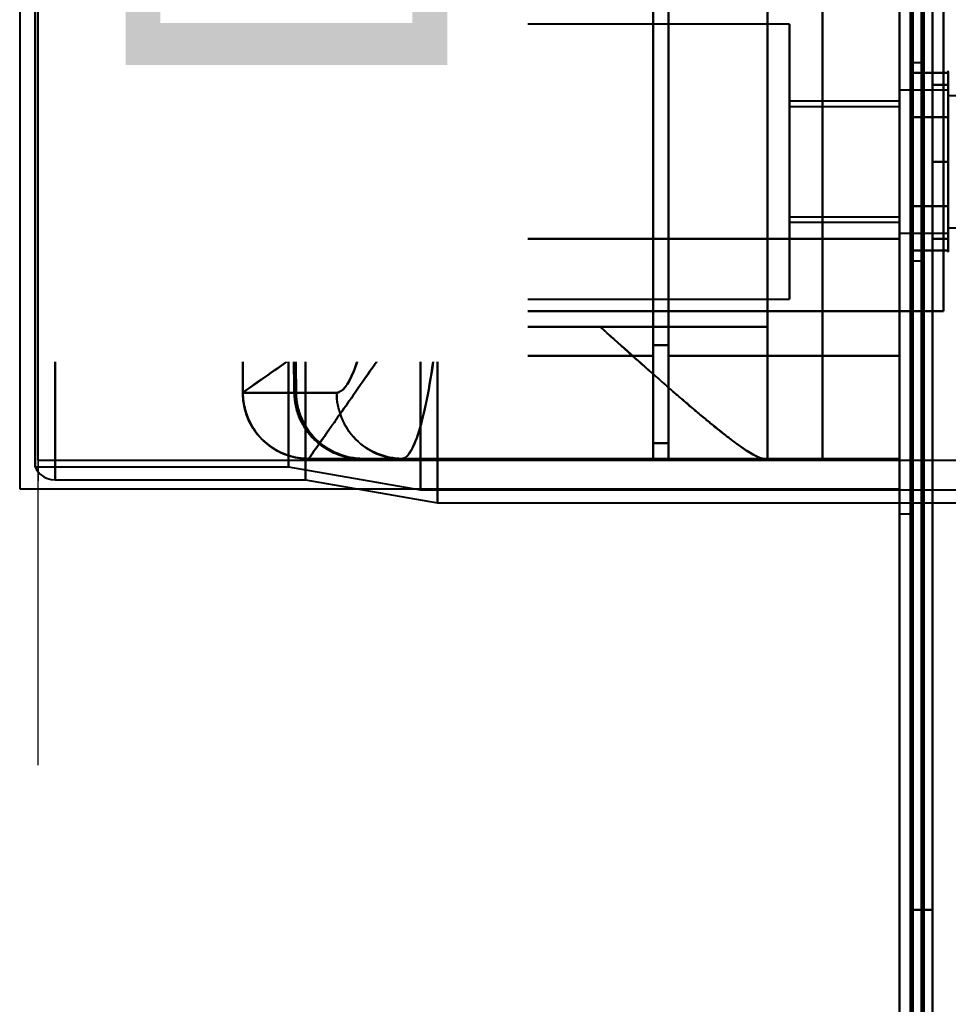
# Model space of a CAD drawing. Header units: millimetres. Extents: x -1352 to 2139, y -120 to 936.
# Tile 3 of 68: x -575 to -533, y 175 to 219. Entities that reach past the tile are written whole.
import ezdxf

# ---------------------------------------------------------------- set-up
doc = ezdxf.new("R2010")
doc.units = ezdxf.units.MM
doc.layers.add('A-GENM', color=13, linetype='Continuous', lineweight=40)
doc.layers.add('G-IMPT', color=8, linetype='Continuous', lineweight=40)
doc.styles.add('Arial_1', font='arial.ttf', dxfattribs={"height": 14.6304})

# ---------------------------------------------------------------- blocks, each defined once
blk = doc.blocks.new('NEXA 400 CALQUES_dwg-748074-Avant')
at = {"layer": 'G-IMPT'}
for p, q in [((-535, 862.772), (-535, 128.972)), ((-574.3, 198.998), (-574.3, 298.372)), ((-574.3, 298.372), (-574.3, 198.998)), ((-574.16, 199.312), (-574.16, 298.372)), ((-573.387, 198.407), (-573.387, 298.372)), ((-573.387, 298.372), (-573.387, 198.407)), ((-562.773, 198.998), (-562.773, 298.372)), ((-562.773, 298.372), (-562.773, 198.998)), ((-562, 298.372), (-562, 198.407)), ((-562, 198.407), (-562, 298.372)), ((-556.773, 197.964), (-556.773, 298.372)), ((-556.773, 298.372), (-556.773, 197.964)), ((-556, 298.372), (-556, 197.372)), ((-556, 197.372), (-556, 298.372)), ((-535, 298.372), (-535, 196.872)), ((-535, 196.872), (-535, 298.372)), ((-534.5, 196.872), (-534.5, 298.372)), ((-534.5, 298.372), (-534.5, 196.872)), ((-546.2, 274.05), (-546.2, 204.05)), ((-546.2, 204.05), (-546.2, 274.05)), ((-545.5, 274.05), (-545.5, 204.05)), ((-545.5, 204.05), (-545.5, 274.05)), ((-535, 274.05), (-535, 204.05)), ((-535, 204.05), (-535, 274.05)), ((-546.2, 273.552), (-546.2, 204.532)), ((-546.2, 204.532), (-546.2, 273.552)), ((-545.5, 273.552), (-545.5, 204.532)), ((-545.5, 204.532), (-545.5, 273.552)), ((-564.861, 219.672), (-564.861, 218.346)), ((-540, 219.122), (-564.77, 219.122)), ((-540, 219.122), (-540, 212.872)), ((-540, 212.872), (-540, 219.122)), ((-534, 217.372), (-534.5, 217.372)), ((-534.5, 208.372), (-534.5, 217.372)), ((-534.5, 208.372), (-534.5, 217.372)), ((-534.5, 217.372), (-534.5, 212.872)), ((-534.5, 217.372), (-534.5, 212.872)), ((-534, 212.872), (-534, 217.372)), ((-534, 217.372), (-534, 212.872)), ((-532.785, 214.922), (-532.785, 216.972)), ((-532.785, 210.822), (-532.785, 216.423)), ((-532.785, 216.122), (-535, 216.122)), ((-532.785, 216.122), (-535, 216.122)), ((-535, 212.872), (-535, 216.122)), ((-535, 216.122), (-535, 212.872)), ((-535, 216.122), (-535, 211.247)), ((-535, 212.872), (-535, 216.122)), ((-532.785, 210.058), (-532.785, 216.122)), ((-532.785, 216.122), (-532.785, 211.247)), ((-532.785, 216.122), (-532.785, 210.058)), ((-532.785, 214.497), (-532.785, 216.122)), ((-531.5, 215.872), (-532.785, 215.872)), ((-531.5, 215.872), (-532.785, 215.872)), ((-532.785, 211.372), (-532.785, 215.872)), ((-532.785, 215.872), (-532.785, 211.372)), ((-532.785, 215.872), (-532.785, 210.274)), ((-532.785, 210.274), (-532.785, 215.872)), ((-535, 215.622), (-540, 215.622)), ((-540, 215.622), (-540, 212.872)), ((-540, 212.872), (-540, 215.622)), ((-535, 215.372), (-540, 215.372)), ((-540, 215.372), (-540, 212.872)), ((-540, 212.872), (-540, 215.372)), ((-535, 215.687), (-535, 209.622)), ((-535, 215.622), (-535, 212.872)), ((-535, 212.872), (-535, 215.622)), ((-535, 215.372), (-535, 212.872)), ((-535, 212.872), (-535, 215.372)), ((-532.785, 211.247), (-532.785, 215.687)), ((-532.785, 215.687), (-532.785, 209.622)), ((-532.785, 211.247), (-532.785, 215.687)), ((-532.785, 215.47), (-532.785, 209.872)), ((-532.785, 209.872), (-532.785, 215.47)), ((-532.785, 208.772), (-532.785, 214.922)), ((-535, 214.497), (-535, 212.872)), ((-532.785, 214.497), (-532.785, 209.622)), ((-532.785, 209.622), (-532.785, 214.497)), ((-532.785, 209.872), (-532.785, 214.372)), ((-532.785, 214.372), (-532.785, 209.872)), ((-540, 212.872), (-540, 210.372)), ((-540, 210.372), (-540, 212.872)), ((-540, 212.872), (-540, 210.122)), ((-540, 212.872), (-540, 206.622)), ((-540, 210.122), (-540, 212.872)), ((-540, 206.622), (-540, 212.872)), ((-535, 209.622), (-535, 212.872)), ((-535, 212.872), (-535, 210.372)), ((-535, 210.372), (-535, 212.872)), ((-535, 212.872), (-535, 210.058)), ((-535, 212.872), (-535, 209.622)), ((-535, 209.622), (-535, 212.872)), ((-535, 212.872), (-535, 210.122)), ((-535, 210.122), (-535, 212.872)), ((-534.5, 212.872), (-534.5, 208.372)), ((-534, 208.372), (-534, 212.872)), ((-534, 212.872), (-534, 208.372)), ((-532.785, 209.622), (-532.785, 211.247)), ((-540, 210.372), (-535, 210.372)), ((-540, 210.122), (-535, 210.122)), ((-535, 209.622), (-532.785, 209.622)), ((-535, 209.622), (-532.785, 209.622)), ((-532.785, 209.872), (-531.5, 209.872)), ((-532.785, 209.872), (-531.5, 209.872)), ((-535, 209.372), (-535, 206.072)), ((-535, 206.072), (-535, 209.372)), ((-534.5, 208.372), (-534, 208.372)), ((-564.861, 207.399), (-564.861, 206.072)), ((-564.77, 206.622), (-540, 206.622)), ((-559.576, 206.072), (-564.861, 206.072)), ((-564.861, 206.072), (-559.576, 206.072)), ((-564.152, 206.072), (-564.857, 206.072)), ((-564.857, 206.072), (-564.152, 206.072)), ((-535, 206.072), (-535, 128.972)), ((-534.4, 206.072), (-535, 206.072)), ((-535, 206.072), (-534.4, 206.072)), ((-564.861, 205.372), (-564.861, 202.372)), ((-564.861, 205.372), (-560.575, 205.372)), ((-560.575, 205.372), (-564.861, 205.372)), ((-564.857, 205.372), (-563.936, 205.372)), ((-563.936, 205.372), (-564.857, 205.372)), ((-541, 205.372), (-548.615, 205.372)), ((-548.615, 205.372), (-541, 205.372)), ((-541, 199.372), (-541, 205.372)), ((-546.2, 204.532), (-546.2, 200.072)), ((-546.2, 200.072), (-546.2, 204.532)), ((-545.5, 204.532), (-545.5, 200.072)), ((-545.5, 200.072), (-545.5, 204.532)), ((-546.2, 204.05), (-546.2, 199.372)), ((-546.2, 199.372), (-546.2, 204.05)), ((-545.5, 204.05), (-545.5, 199.372)), ((-545.5, 199.372), (-545.5, 204.05)), ((-535, 204.05), (-535, 199.372)), ((-535, 199.372), (-535, 204.05)), ((-564.857, 202.372), (-564.86, 202.372)), ((-564.86, 202.372), (-564.857, 202.372)), ((-562.52, 202.372), (-564.857, 202.372)), ((-564.857, 202.372), (-562.52, 202.372)), ((-562.437, 202.372), (-560.593, 202.372)), ((-560.593, 202.372), (-562.437, 202.372)), ((-574.16, 199.312), (572.615, 199.312)), ((-561.858, 199.372), (-561.861, 199.372)), ((-561.861, 199.372), (-541.17, 199.372)), ((-561.858, 199.372), (-561.861, 199.372)), ((-561.861, 199.372), (-561.858, 199.372)), ((-559.465, 199.372), (-561.858, 199.372)), ((-561.858, 199.372), (-559.465, 199.372)), ((-557.629, 199.372), (-559.382, 199.372)), ((-559.382, 199.372), (-557.629, 199.372)), ((-557.629, 199.372), (-559.382, 199.372)), ((-541, 199.372), (-541.17, 199.372)), ((-541.17, 199.372), (-541, 199.372)), ((-574.3, 198.998), (-562.773, 198.998)), ((-562.773, 198.998), (-556.773, 197.964)), ((-573.387, 198.407), (-562, 198.407)), ((-562, 198.407), (-556, 197.372)), ((-556.773, 197.964), (-525.198, 197.964)), ((-556, 197.372), (-526, 197.372)), ((-535, 196.872), (-534.5, 196.872))]:
    blk.add_line(p, q, dxfattribs=at)
at = {"layer": 'G-IMPT', "flags": 128}
for points in [[(-535, 862.772), (-535, 679.322), (-535, 495.872), (-535, 312.422), (-535, 128.972)], [(-535, 128.972), (-535, 312.422), (-535, 495.872), (-535, 679.322), (-535, 862.772)], [(-534.5, 862.772), (-534.5, 679.322), (-534.5, 495.872), (-534.5, 312.422), (-534.5, 128.972)], [(-534.4, 128.972), (-534.4, 312.422), (-534.4, 495.872), (-534.4, 679.322), (-534.4, 862.772)], [(-534.4, 862.772), (-534.4, 679.322), (-534.4, 495.872), (-534.4, 312.422), (-534.4, 128.972)], [(-534.4, 128.972), (-534.4, 312.422), (-534.4, 495.872), (-534.4, 679.322), (-534.4, 862.772)], [(-534.5, 129.472), (-534.5, 312.672), (-534.5, 495.872), (-534.5, 679.072), (-534.5, 862.272)], [(-534.5, 862.272), (-534.5, 679.072), (-534.5, 495.872), (-534.5, 312.672), (-534.5, 129.472)], [(-534.5, 129.472), (-534.5, 312.672), (-534.5, 495.872), (-534.5, 679.072), (-534.5, 862.272)], [(-534.5, 862.272), (-534.5, 679.072), (-534.5, 495.872), (-534.5, 312.672), (-534.5, 129.472)], [(-534.5, 129.472), (-534.5, 312.672), (-534.5, 495.872), (-534.5, 679.072), (-534.5, 862.272)], [(-534.5, 862.272), (-534.5, 679.072), (-534.5, 495.872), (-534.5, 312.672), (-534.5, 129.472)], [(-534, 129.472), (-534, 312.672), (-534, 495.872), (-534, 679.072), (-534, 862.272)], [(-534, 862.272), (-534, 679.072), (-534, 495.872), (-534, 312.672), (-534, 129.472)], [(-534, 129.472), (-534, 312.672), (-534, 495.872), (-534, 679.072), (-534, 862.272)], [(-533.9, 862.272), (-533.9, 679.072), (-533.9, 495.872), (-533.9, 312.672), (-533.9, 129.472)], [(-533.9, 129.472), (-533.9, 312.672), (-533.9, 495.872), (-533.9, 679.072), (-533.9, 862.272)], [(-533.9, 862.272), (-533.9, 679.072), (-533.9, 495.872), (-533.9, 312.672), (-533.9, 129.472)], [(-535, 128.972), (-535, 303.672), (-535, 478.372), (-535, 653.072), (-535, 827.772)], [(-535, 827.772), (-535, 653.072), (-535, 478.372), (-535, 303.672), (-535, 128.972)], [(-534.5, 128.972), (-534.5, 303.672), (-534.5, 478.372), (-534.5, 653.072), (-534.5, 827.772)], [(-534.4, 128.972), (-534.4, 303.672), (-534.4, 478.372), (-534.4, 653.072), (-534.4, 827.772)], [(-534.4, 827.772), (-534.4, 653.072), (-534.4, 478.372), (-534.4, 303.672), (-534.4, 128.972)], [(-534.4, 827.772), (-534.4, 653.072), (-534.4, 478.372), (-534.4, 303.672), (-534.4, 128.972)], [(-533.5, 827.272), (-533.5, 652.822), (-533.5, 478.372), (-533.5, 303.922), (-533.5, 129.472)], [(-533.5, 129.472), (-533.5, 303.922), (-533.5, 478.372), (-533.5, 652.822), (-533.5, 827.272)], [(-533.5, 827.272), (-533.5, 652.822), (-533.5, 478.372), (-533.5, 303.922), (-533.5, 129.472)], [(-533.5, 129.472), (-533.5, 303.922), (-533.5, 478.372), (-533.5, 652.822), (-533.5, 827.272)], [(-534.5, 298.872), (-534.5, 268.872), (-534.5, 238.872), (-534.5, 208.872), (-534.5, 178.872)], [(-534.5, 178.872), (-534.5, 208.872), (-534.5, 238.872), (-534.5, 268.872), (-534.5, 298.872)], [(-534.5, 298.872), (-534.5, 268.872), (-534.5, 238.872), (-534.5, 208.872), (-534.5, 178.872)], [(-534.5, 178.872), (-534.5, 208.872), (-534.5, 238.872), (-534.5, 268.872), (-534.5, 298.872)], [(-533.5, 178.872), (-533.5, 208.872), (-533.5, 238.872), (-533.5, 268.872), (-533.5, 298.872)], [(-533.5, 298.872), (-533.5, 268.872), (-533.5, 238.872), (-533.5, 208.872), (-533.5, 178.872)], [(-533.5, 178.872), (-533.5, 208.872), (-533.5, 238.872), (-533.5, 268.872), (-533.5, 298.872)], [(-533.5, 298.872), (-533.5, 268.872), (-533.5, 238.872), (-533.5, 208.872), (-533.5, 178.872)], [(-541, 278.372), (-541, 258.622), (-541, 238.872), (-541, 219.122), (-541, 199.372)], [(-541, 199.372), (-541, 219.122), (-541, 238.872), (-541, 258.622), (-541, 278.372)], [(-538.509, 199.372), (-538.509, 219.122), (-538.509, 238.872), (-538.509, 258.622), (-538.509, 278.372)], [(-538.509, 278.372), (-538.509, 258.622), (-538.509, 238.872), (-538.509, 219.122), (-538.509, 199.372)], [(-535, 199.372), (-535, 219.122), (-535, 238.872), (-535, 258.622), (-535, 278.372)], [(-535, 278.372), (-535, 258.622), (-535, 238.872), (-535, 219.122), (-535, 199.372)], [(-535, 206.072), (-535, 222.472), (-535, 238.872), (-535, 255.272), (-535, 271.672)], [(-535, 271.672), (-535, 255.272), (-535, 238.872), (-535, 222.472), (-535, 206.072)], [(-535, 206.072), (-535, 222.472), (-535, 238.872), (-535, 255.272), (-535, 271.672)], [(-535, 271.672), (-535, 255.272), (-535, 238.872), (-535, 222.472), (-535, 206.072)], [(-535, 271.672), (-535, 255.272), (-535, 238.872), (-535, 222.472), (-535, 206.072)], [(-535, 206.072), (-535, 222.472), (-535, 238.872), (-535, 255.272), (-535, 271.672)], [(-534.5, 206.072), (-534.5, 222.472), (-534.5, 238.872), (-534.5, 255.272), (-534.5, 271.672)], [(-534.5, 271.672), (-534.5, 255.272), (-534.5, 238.872), (-534.5, 222.472), (-534.5, 206.072)], [(-533, 206.072), (-533, 222.472), (-533, 238.872), (-533, 255.272), (-533, 271.672)], [(-533, 206.072), (-533, 222.472), (-533, 238.872), (-533, 255.272), (-533, 271.672)], [(-533, 206.072), (-533, 222.472), (-533, 238.872), (-533, 255.272), (-533, 271.672)], [(-533, 271.672), (-533, 255.272), (-533, 238.872), (-533, 222.472), (-533, 206.072)], [(-533, 271.672), (-533, 255.272), (-533, 238.872), (-533, 222.472), (-533, 206.072)], [(-533, 271.672), (-533, 255.272), (-533, 238.872), (-533, 222.472), (-533, 206.072)], [(-535, 209.372), (-535, 224.122), (-535, 238.872), (-535, 253.622), (-535, 268.372)], [(-535, 268.372), (-535, 253.622), (-535, 238.872), (-535, 224.122), (-535, 209.372)], [(-562.437, 202.372), (-562.495, 207.456), (-562.552, 212.54), (-562.608, 217.625), (-562.663, 222.71)], [(-562.663, 222.71), (-562.608, 217.625), (-562.552, 212.54), (-562.495, 207.456), (-562.437, 202.372)], [(-545.5, 200.072), (-545.5, 205.732), (-545.5, 211.391), (-545.5, 217.051), (-545.5, 222.71)], [(-545.5, 222.71), (-545.5, 217.051), (-545.5, 211.391), (-545.5, 205.732), (-545.5, 200.072)], [(-562.738, 222.327), (-562.684, 217.338), (-562.63, 212.348), (-562.575, 207.36), (-562.52, 202.372)], [(-562.52, 202.372), (-562.575, 207.36), (-562.63, 212.348), (-562.684, 217.338), (-562.738, 222.327)], [(-545.5, 222.327), (-545.5, 216.589), (-545.5, 210.85), (-545.5, 205.111), (-545.5, 199.372)], [(-545.5, 199.372), (-545.5, 205.111), (-545.5, 210.85), (-545.5, 216.589), (-545.5, 222.327)], [(-563.936, 205.372), (-563.936, 209.122), (-563.936, 212.872), (-563.936, 216.622), (-563.936, 220.372)], [(-563.936, 220.372), (-563.936, 216.622), (-563.936, 212.872), (-563.936, 209.122), (-563.936, 205.372)], [(-541, 205.372), (-541, 209.122), (-541, 212.872), (-541, 216.622), (-541, 220.372)], [(-541, 220.372), (-541, 216.622), (-541, 212.872), (-541, 209.122), (-541, 205.372)], [(-564.857, 218.499), (-564.857, 218.792), (-564.857, 219.085), (-564.857, 219.379), (-564.857, 219.672)], [(-564.857, 219.672), (-564.857, 219.379), (-564.857, 219.085), (-564.857, 218.792), (-564.857, 218.499)], [(-564.152, 219.672), (-564.152, 216.272), (-564.152, 212.872), (-564.152, 209.472), (-564.152, 206.072)], [(-564.152, 206.072), (-564.152, 209.472), (-564.152, 212.872), (-564.152, 216.272), (-564.152, 219.672)], [(-554.861, 219.672), (-554.861, 217.097), (-554.861, 214.522), (-554.861, 211.947), (-554.861, 209.372)], [(-554.861, 209.372), (-554.861, 211.947), (-554.861, 214.522), (-554.861, 217.097), (-554.861, 219.672)], [(-532.785, 216.972), (-532.785, 217.004)], [(-534.5, 216.914), (-534.5, 216.409), (-534.5, 215.903), (-534.5, 215.398), (-534.5, 214.893)], [(-532.785, 216.914), (-533.214, 216.914), (-533.643, 216.914), (-534.071, 216.914), (-534.5, 216.914)], [(-534.5, 214.893), (-534.5, 215.398), (-534.5, 215.903), (-534.5, 216.409), (-534.5, 216.914)], [(-534.5, 216.914), (-534.071, 216.914), (-533.643, 216.914), (-533.214, 216.914), (-532.785, 216.914)], [(-534.5, 216.914), (-534.5, 216.409), (-534.5, 215.903), (-534.5, 215.398), (-534.5, 214.893)], [(-534.5, 214.893), (-534.5, 215.398), (-534.5, 215.903), (-534.5, 216.409), (-534.5, 216.914)], [(-532.785, 216.972), (-532.785, 216.969), (-532.785, 216.959), (-532.785, 216.943), (-532.785, 216.92), (-532.785, 216.891), (-532.785, 216.855), (-532.785, 216.813), (-532.785, 216.764), (-532.785, 216.709), (-532.785, 216.649), (-532.785, 216.582), (-532.785, 216.509), (-532.785, 216.43), (-532.785, 216.346), (-532.785, 216.256), (-532.785, 216.161), (-532.785, 216.06), (-532.785, 215.955), (-532.785, 215.844), (-532.785, 215.729), (-532.785, 215.609), (-532.785, 215.485), (-532.785, 215.356), (-532.785, 215.224), (-532.785, 215.088), (-532.785, 214.948), (-532.785, 214.922)], [(-532.785, 210.822), (-532.785, 210.966), (-532.785, 211.113), (-532.785, 211.262), (-532.785, 211.414), (-532.785, 211.569), (-532.785, 211.725), (-532.785, 211.883), (-532.785, 212.043), (-532.785, 212.205), (-532.785, 212.367), (-532.785, 212.53), (-532.785, 212.694), (-532.785, 212.858), (-532.785, 213.022), (-532.785, 213.185), (-532.785, 213.348), (-532.785, 213.511), (-532.785, 213.672), (-532.785, 213.833), (-532.785, 213.991), (-532.785, 214.148), (-532.785, 214.303), (-532.785, 214.455), (-532.785, 214.605), (-532.785, 214.752), (-532.785, 214.897), (-532.785, 215.038), (-532.785, 215.175), (-532.785, 215.309), (-532.785, 215.439), (-532.785, 215.565), (-532.785, 215.686), (-532.785, 215.803), (-532.785, 215.915), (-532.785, 216.023), (-532.785, 216.125), (-532.785, 216.223), (-532.785, 216.314), (-532.785, 216.401), (-532.785, 216.481), (-532.785, 216.556), (-532.785, 216.625), (-532.785, 216.688), (-532.785, 216.745), (-532.785, 216.796), (-532.785, 216.84), (-532.785, 216.878), (-532.785, 216.91), (-532.785, 216.935), (-532.785, 216.954), (-532.785, 216.966), (-532.785, 216.972)], [(-532.785, 214.893), (-532.785, 215.398), (-532.785, 215.903), (-532.785, 216.409), (-532.785, 216.914)], [(-532.785, 216.914), (-532.785, 216.409), (-532.785, 215.903), (-532.785, 215.398), (-532.785, 214.893)], [(-533.5, 212.872), (-533.5, 213.747), (-533.5, 214.622), (-533.5, 215.497), (-533.5, 216.372)], [(-533.5, 216.372), (-533.321, 216.372), (-533.143, 216.372), (-532.964, 216.372), (-532.785, 216.372)], [(-533.5, 216.372), (-533.321, 216.372), (-533.143, 216.372), (-532.964, 216.372), (-532.785, 216.372)], [(-532.785, 216.372), (-532.964, 216.372), (-533.143, 216.372), (-533.321, 216.372), (-533.5, 216.372)], [(-533.5, 216.372), (-533.5, 215.497), (-533.5, 214.622), (-533.5, 213.747), (-533.5, 212.872)], [(-532.785, 216.372), (-532.964, 216.372), (-533.143, 216.372), (-533.321, 216.372), (-533.5, 216.372)], [(-533.5, 212.872), (-533.5, 213.747), (-533.5, 214.622), (-533.5, 215.497), (-533.5, 216.372)], [(-533.5, 216.372), (-533.5, 215.497), (-533.5, 214.622), (-533.5, 213.747), (-533.5, 212.872)], [(-532.785, 216.372), (-532.785, 215.497), (-532.785, 214.622), (-532.785, 213.747), (-532.785, 212.872)], [(-532.785, 212.872), (-532.785, 213.747), (-532.785, 214.622), (-532.785, 215.497), (-532.785, 216.372)], [(-534.5, 214.893), (-534.071, 214.893), (-533.643, 214.893), (-533.214, 214.893), (-532.785, 214.893)], [(-534.5, 214.893), (-534.5, 213.883), (-534.5, 212.872), (-534.5, 211.862), (-534.5, 210.852)], [(-532.785, 214.893), (-533.214, 214.893), (-533.643, 214.893), (-534.071, 214.893), (-534.5, 214.893)], [(-534.5, 210.852), (-534.5, 211.862), (-534.5, 212.872), (-534.5, 213.883), (-534.5, 214.893)], [(-534.5, 214.893), (-534.071, 214.893), (-533.643, 214.893), (-533.214, 214.893), (-532.785, 214.893)], [(-532.785, 214.893), (-533.214, 214.893), (-533.643, 214.893), (-534.071, 214.893), (-534.5, 214.893)], [(-534.5, 214.893), (-534.5, 213.883), (-534.5, 212.872), (-534.5, 211.862), (-534.5, 210.852)], [(-534.5, 210.852), (-534.5, 211.862), (-534.5, 212.872), (-534.5, 213.883), (-534.5, 214.893)], [(-532.785, 214.922), (-532.785, 214.779), (-532.785, 214.632), (-532.785, 214.482), (-532.785, 214.33), (-532.785, 214.176), (-532.785, 214.02), (-532.785, 213.861), (-532.785, 213.701), (-532.785, 213.54), (-532.785, 213.378), (-532.785, 213.215), (-532.785, 213.051), (-532.785, 212.887), (-532.785, 212.723), (-532.785, 212.559), (-532.785, 212.396), (-532.785, 212.234), (-532.785, 212.072), (-532.785, 211.912), (-532.785, 211.753), (-532.785, 211.597), (-532.785, 211.442), (-532.785, 211.289), (-532.785, 211.139), (-532.785, 210.992), (-532.785, 210.848), (-532.785, 210.707), (-532.785, 210.569), (-532.785, 210.436), (-532.785, 210.306), (-532.785, 210.18), (-532.785, 210.058), (-532.785, 209.941), (-532.785, 209.829), (-532.785, 209.722), (-532.785, 209.619), (-532.785, 209.522), (-532.785, 209.43), (-532.785, 209.344), (-532.785, 209.263), (-532.785, 209.188), (-532.785, 209.119), (-532.785, 209.056), (-532.785, 208.999), (-532.785, 208.949), (-532.785, 208.904), (-532.785, 208.866), (-532.785, 208.834), (-532.785, 208.809), (-532.785, 208.791), (-532.785, 208.778), (-532.785, 208.773)], [(-532.785, 210.852), (-532.785, 211.862), (-532.785, 212.872), (-532.785, 213.883), (-532.785, 214.893)], [(-532.785, 214.893), (-532.785, 213.883), (-532.785, 212.872), (-532.785, 211.862), (-532.785, 210.852)], [(-533.5, 209.372), (-533.5, 210.247), (-533.5, 211.122), (-533.5, 211.997), (-533.5, 212.872)], [(-533.5, 212.872), (-533.321, 212.872), (-533.143, 212.872), (-532.964, 212.872), (-532.785, 212.872)], [(-532.785, 212.872), (-532.964, 212.872), (-533.143, 212.872), (-533.321, 212.872), (-533.5, 212.872)], [(-533.5, 212.872), (-533.321, 212.872), (-533.143, 212.872), (-532.964, 212.872), (-532.785, 212.872)], [(-533.5, 212.872), (-533.5, 211.997), (-533.5, 211.122), (-533.5, 210.247), (-533.5, 209.372)], [(-532.785, 212.872), (-532.964, 212.872), (-533.143, 212.872), (-533.321, 212.872), (-533.5, 212.872)], [(-533.5, 209.372), (-533.5, 210.247), (-533.5, 211.122), (-533.5, 211.997), (-533.5, 212.872)], [(-533.5, 212.872), (-533.5, 211.997), (-533.5, 211.122), (-533.5, 210.247), (-533.5, 209.372)], [(-532.785, 212.872), (-532.785, 211.997), (-532.785, 211.122), (-532.785, 210.247), (-532.785, 209.372)], [(-532.785, 209.372), (-532.785, 210.247), (-532.785, 211.122), (-532.785, 211.997), (-532.785, 212.872)], [(-534.5, 210.852), (-534.071, 210.852), (-533.643, 210.852), (-533.214, 210.852), (-532.785, 210.852)], [(-534.5, 210.852), (-534.5, 210.346), (-534.5, 209.841), (-534.5, 209.336), (-534.5, 208.831)], [(-532.785, 210.852), (-533.214, 210.852), (-533.643, 210.852), (-534.071, 210.852), (-534.5, 210.852)], [(-534.5, 208.831), (-534.5, 209.336), (-534.5, 209.841), (-534.5, 210.346), (-534.5, 210.852)], [(-534.5, 210.852), (-534.071, 210.852), (-533.643, 210.852), (-533.214, 210.852), (-532.785, 210.852)], [(-532.785, 210.852), (-533.214, 210.852), (-533.643, 210.852), (-534.071, 210.852), (-534.5, 210.852)], [(-534.5, 210.852), (-534.5, 210.346), (-534.5, 209.841), (-534.5, 209.336), (-534.5, 208.831)], [(-534.5, 208.831), (-534.5, 209.336), (-534.5, 209.841), (-534.5, 210.346), (-534.5, 210.852)], [(-532.785, 208.831), (-532.785, 209.336), (-532.785, 209.841), (-532.785, 210.346), (-532.785, 210.852)], [(-532.785, 210.852), (-532.785, 210.346), (-532.785, 209.841), (-532.785, 209.336), (-532.785, 208.831)], [(-532.785, 208.772), (-532.785, 208.776), (-532.785, 208.785), (-532.785, 208.802), (-532.785, 208.825), (-532.785, 208.854), (-532.785, 208.89), (-532.785, 208.932), (-532.785, 208.98), (-532.785, 209.035), (-532.785, 209.096), (-532.785, 209.163), (-532.785, 209.236), (-532.785, 209.314), (-532.785, 209.399), (-532.785, 209.488), (-532.785, 209.584), (-532.785, 209.684), (-532.785, 209.79), (-532.785, 209.9), (-532.785, 210.016), (-532.785, 210.136), (-532.785, 210.26), (-532.785, 210.388), (-532.785, 210.521), (-532.785, 210.657), (-532.785, 210.797), (-532.785, 210.822)], [(-554.861, 209.372), (-549.896, 209.372), (-544.93, 209.372), (-539.965, 209.372), (-535, 209.372)], [(-535, 209.372), (-539.965, 209.372), (-544.93, 209.372), (-549.896, 209.372), (-554.861, 209.372)], [(-533.5, 209.372), (-533.321, 209.372), (-533.143, 209.372), (-532.964, 209.372), (-532.785, 209.372)], [(-532.785, 209.372), (-532.964, 209.372), (-533.143, 209.372), (-533.321, 209.372), (-533.5, 209.372)], [(-532.785, 209.372), (-532.964, 209.372), (-533.143, 209.372), (-533.321, 209.372), (-533.5, 209.372)], [(-533.5, 209.372), (-533.321, 209.372), (-533.143, 209.372), (-532.964, 209.372), (-532.785, 209.372)], [(-534.5, 208.831), (-534.071, 208.831), (-533.643, 208.831), (-533.214, 208.831), (-532.785, 208.831)], [(-532.785, 208.831), (-533.214, 208.831), (-533.643, 208.831), (-534.071, 208.831), (-534.5, 208.831)], [(-532.785, 208.755), (-532.785, 208.772)], [(-564.857, 206.072), (-564.857, 206.366), (-564.857, 206.659), (-564.857, 206.953), (-564.857, 207.246)], [(-564.857, 207.246), (-564.857, 206.953), (-564.857, 206.659), (-564.857, 206.366), (-564.857, 206.072)], [(-535, 206.072), (-542.288, 206.072), (-549.576, 206.072), (-556.864, 206.072), (-564.152, 206.072)], [(-564.152, 206.072), (-556.864, 206.072), (-549.576, 206.072), (-542.288, 206.072), (-535, 206.072)], [(-557.17, 206.072), (-551.628, 206.072), (-546.085, 206.072), (-540.543, 206.072), (-535, 206.072)], [(-535, 206.072), (-540.543, 206.072), (-546.085, 206.072), (-551.628, 206.072), (-557.17, 206.072)], [(-535, 128.972), (-535, 148.247), (-535, 167.522), (-535, 186.797), (-535, 206.072)], [(-535, 206.072), (-534.5, 206.072), (-534, 206.072), (-533.5, 206.072), (-533, 206.072)], [(-535, 206.072), (-535, 186.797), (-535, 167.522), (-535, 148.247), (-535, 128.972)], [(-533, 206.072), (-533.5, 206.072), (-534, 206.072), (-534.5, 206.072), (-535, 206.072)], [(-535, 206.072), (-535, 186.797), (-535, 167.522), (-535, 148.247), (-535, 128.972)], [(-535, 128.972), (-535, 148.247), (-535, 167.522), (-535, 186.797), (-535, 206.072)], [(-534.45, 206.072), (-534.463, 206.072), (-534.475, 206.072), (-534.487, 206.072), (-534.5, 206.072)], [(-534.5, 206.072), (-534.125, 206.072), (-533.75, 206.072), (-533.375, 206.072), (-533, 206.072)], [(-533, 206.072), (-533.375, 206.072), (-533.75, 206.072), (-534.125, 206.072), (-534.5, 206.072)], [(-534.5, 206.072), (-534.5, 186.797), (-534.5, 167.522), (-534.5, 148.247), (-534.5, 128.972)], [(-533.5, 206.072), (-533.738, 206.072), (-533.975, 206.072), (-534.213, 206.072), (-534.45, 206.072)], [(-534.4, 206.072), (-534.175, 206.072), (-533.95, 206.072), (-533.725, 206.072), (-533.5, 206.072)], [(-534.4, 128.972), (-534.4, 148.247), (-534.4, 167.522), (-534.4, 186.797), (-534.4, 206.072)], [(-533, 206.072), (-533.35, 206.072), (-533.7, 206.072), (-534.05, 206.072), (-534.4, 206.072)], [(-534.4, 206.072), (-534.4, 186.797), (-534.4, 167.522), (-534.4, 148.247), (-534.4, 128.972)], [(-534.4, 206.072), (-534.05, 206.072), (-533.7, 206.072), (-533.35, 206.072), (-533, 206.072)], [(-534.4, 128.972), (-534.4, 148.247), (-534.4, 167.522), (-534.4, 186.797), (-534.4, 206.072)], [(-533.5, 206.072), (-533.5, 186.922), (-533.5, 167.772), (-533.5, 148.622), (-533.5, 129.472)], [(-533.5, 129.472), (-533.5, 148.622), (-533.5, 167.772), (-533.5, 186.922), (-533.5, 206.072)], [(-533.5, 129.472), (-533.5, 148.622), (-533.5, 167.772), (-533.5, 186.922), (-533.5, 206.072)], [(-533.5, 206.072), (-533.375, 206.072), (-533.25, 206.072), (-533.125, 206.072), (-533, 206.072)], [(-533, 206.072), (-533.125, 206.072), (-533.25, 206.072), (-533.375, 206.072), (-533.5, 206.072)], [(-533.5, 206.072), (-533.5, 186.922), (-533.5, 167.772), (-533.5, 148.622), (-533.5, 129.472)], [(-564.857, 202.372), (-564.857, 203.122), (-564.857, 203.872), (-564.857, 204.622), (-564.857, 205.372)], [(-564.857, 205.372), (-564.857, 204.622), (-564.857, 203.872), (-564.857, 203.122), (-564.857, 202.372)], [(-541, 205.372), (-546.734, 205.372), (-552.468, 205.372), (-558.202, 205.372), (-563.936, 205.372)], [(-563.936, 205.372), (-558.202, 205.372), (-552.468, 205.372), (-546.734, 205.372), (-541, 205.372)], [(-557.661, 205.372), (-555.399, 205.372), (-553.138, 205.372), (-550.876, 205.372), (-548.615, 205.372)], [(-548.615, 205.372), (-550.876, 205.372), (-553.138, 205.372), (-555.399, 205.372), (-557.661, 205.372)], [(-541, 199.372), (-541, 200.872), (-541, 202.372), (-541, 203.872), (-541, 205.372)], [(-541, 205.372), (-541, 203.872), (-541, 202.372), (-541, 200.872), (-541, 199.372)], [(-545.5, 204.532), (-545.675, 204.532), (-545.85, 204.532), (-546.025, 204.532), (-546.2, 204.532)], [(-546.2, 204.532), (-546.025, 204.532), (-545.85, 204.532), (-545.675, 204.532), (-545.5, 204.532)], [(-546.2, 204.05), (-548.691, 204.05), (-551.182, 204.05), (-553.672, 204.05), (-556.163, 204.05)], [(-556.163, 204.05), (-553.672, 204.05), (-551.182, 204.05), (-548.691, 204.05), (-546.2, 204.05)], [(-535, 204.05), (-537.625, 204.05), (-540.25, 204.05), (-542.875, 204.05), (-545.5, 204.05)], [(-545.5, 204.05), (-542.875, 204.05), (-540.25, 204.05), (-537.625, 204.05), (-535, 204.05)], [(-561.861, 199.372), (-561.981, 199.375), (-562.1, 199.382), (-562.22, 199.394), (-562.339, 199.411), (-562.457, 199.432), (-562.574, 199.458), (-562.69, 199.489), (-562.804, 199.525), (-562.918, 199.565), (-563.029, 199.609), (-563.139, 199.658), (-563.246, 199.711), (-563.351, 199.769), (-563.454, 199.831), (-563.555, 199.896), (-563.652, 199.966), (-563.747, 200.04), (-563.839, 200.117), (-563.927, 200.198), (-564.013, 200.282), (-564.095, 200.37), (-564.173, 200.461), (-564.247, 200.555), (-564.318, 200.652), (-564.385, 200.751), (-564.448, 200.854), (-564.507, 200.958), (-564.561, 201.065), (-564.611, 201.174), (-564.657, 201.285), (-564.698, 201.398), (-564.735, 201.512), (-564.767, 201.628), (-564.794, 201.745), (-564.817, 201.862), (-564.835, 201.981), (-564.848, 202.1), (-564.857, 202.22), (-564.861, 202.34), (-564.861, 202.372)], [(-546.2, 200.072), (-546.2, 199.897), (-546.2, 199.722), (-546.2, 199.547), (-546.2, 199.372)], [(-545.5, 200.072), (-545.675, 200.072), (-545.85, 200.072), (-546.025, 200.072), (-546.2, 200.072)], [(-546.2, 200.072), (-546.025, 200.072), (-545.85, 200.072), (-545.675, 200.072), (-545.5, 200.072)], [(-545.5, 200.072), (-545.675, 200.072), (-545.85, 200.072), (-546.025, 200.072), (-546.2, 200.072)], [(-546.2, 200.072), (-546.025, 200.072), (-545.85, 200.072), (-545.675, 200.072), (-545.5, 200.072)], [(-546.2, 199.372), (-546.2, 199.547), (-546.2, 199.722), (-546.2, 199.897), (-546.2, 200.072)], [(-561.861, 199.372), (-556.688, 199.372), (-551.515, 199.372), (-546.343, 199.372), (-541.17, 199.372)], [(-541.17, 199.372), (-546.343, 199.372), (-551.515, 199.372), (-556.688, 199.372), (-561.861, 199.372)], [(-559.465, 199.372), (-560.894, 199.372), (-561.739, 199.372), (-561.858, 199.372)], [(-545.5, 199.372), (-548.991, 199.372), (-552.483, 199.372), (-555.974, 199.372), (-559.465, 199.372)], [(-559.465, 199.372), (-555.974, 199.372), (-552.483, 199.372), (-548.991, 199.372), (-545.5, 199.372)], [(-546.2, 199.372), (-549.495, 199.372), (-552.791, 199.372), (-556.086, 199.372), (-559.382, 199.372)], [(-559.382, 199.372), (-556.086, 199.372), (-552.791, 199.372), (-549.495, 199.372), (-546.2, 199.372)], [(-546.2, 199.372), (-549.057, 199.372), (-551.914, 199.372), (-554.772, 199.372), (-557.629, 199.372)], [(-557.629, 199.372), (-554.772, 199.372), (-551.914, 199.372), (-549.057, 199.372), (-546.2, 199.372)], [(-535, 199.372), (-537.625, 199.372), (-540.25, 199.372), (-542.875, 199.372), (-545.5, 199.372)], [(-545.5, 199.372), (-542.875, 199.372), (-540.25, 199.372), (-537.625, 199.372), (-535, 199.372)], [(-541, 199.372), (-540.377, 199.372), (-539.754, 199.372), (-539.131, 199.372), (-538.509, 199.372)], [(-538.509, 199.372), (-539.131, 199.372), (-539.754, 199.372), (-540.377, 199.372), (-541, 199.372)], [(-535, 199.372), (-535.877, 199.372), (-536.754, 199.372), (-537.631, 199.372), (-538.509, 199.372)], [(-538.509, 199.372), (-537.631, 199.372), (-536.754, 199.372), (-535.877, 199.372), (-535, 199.372)], [(-574.3, 198.998), (-574.231, 198.87), (-574.062, 198.669), (-573.903, 198.55), (-573.774, 198.485), (-573.569, 198.424), (-573.387, 198.407)], [(-534.5, 178.872), (-534.25, 178.872), (-534, 178.872), (-533.75, 178.872), (-533.5, 178.872)], [(-534.5, 178.872), (-534.25, 178.872), (-534, 178.872), (-533.75, 178.872), (-533.5, 178.872)], [(-533.5, 178.872), (-533.75, 178.872), (-534, 178.872), (-534.25, 178.872), (-534.5, 178.872)], [(-533.5, 178.872), (-533.75, 178.872), (-534, 178.872), (-534.25, 178.872), (-534.5, 178.872)]]:
    blk.add_lwpolyline(points, dxfattribs=at)
at = {"layer": 'G-IMPT'}
blk.add_arc((-561.861, 202.372), 3, 180, 270, dxfattribs=at)
for centre, ratio in [((-561.858, 202.372), 0.999612), ((-561.858, 202.372), 0.999612), ((-557.629, 202.372), 0.988057)]:
    blk.add_ellipse(centre, major_axis=(0, 3), ratio=ratio, start_param=1.570796, end_param=3.141593, dxfattribs=at)
for points in [[(-556.163, 204.05), (-555.333, 208.736), (-554.098, 219.854), (-553.306, 239.323), (-554.236, 258.678), (-555.514, 269.527), (-556.359, 274.05)], [(-554.861, 209.372), (-555.057, 209.092), (-555.449, 208.532), (-556.033, 207.697), (-556.61, 206.874), (-556.985, 206.337), (-557.17, 206.072)], [(-560.593, 202.372), (-560.338, 202.372), (-559.802, 203.043), (-559.32, 204.929), (-559.115, 206.115)], [(-559.115, 206.115), (-559.326, 204.909), (-559.802, 203.049), (-560.334, 202.379), (-560.593, 202.372)], [(-557.17, 206.072), (-557.59, 206.072), (-558.423, 206.072), (-559.205, 206.072), (-559.576, 206.072)], [(-559.115, 206.115), (-559.073, 205.886), (-558.856, 205.392), (-558.179, 204.705), (-557.196, 204.232), (-556.491, 204.08), (-556.163, 204.05)], [(-556.163, 204.05), (-556.491, 204.08), (-557.196, 204.232), (-558.179, 204.705), (-558.856, 205.392), (-559.073, 205.886), (-559.115, 206.115)], [(-564.861, 202.372), (-564.861, 202.376), (-564.667, 202.512), (-563.811, 203.113), (-562.439, 204.07), (-561.233, 204.903), (-560.575, 205.372)], [(-561.861, 199.372), (-561.861, 199.372), (-561.663, 199.654), (-560.8, 200.888), (-559.441, 202.829), (-558.28, 204.487), (-557.661, 205.372)], [(-557.629, 199.372), (-557.5, 199.372), (-557.242, 199.581), (-556.853, 200.502), (-556.485, 201.979), (-556.267, 203.311), (-556.163, 204.05)], [(-556.163, 204.05), (-556.264, 203.312), (-556.489, 201.968), (-556.853, 200.503), (-557.241, 199.588), (-557.502, 199.372), (-557.629, 199.372)], [(-564.861, 202.372), (-564.861, 202.019), (-564.708, 201.245), (-564.049, 200.184), (-562.988, 199.525), (-562.214, 199.372), (-561.861, 199.372)], [(-559.465, 199.372), (-559.673, 199.375), (-560.075, 199.417), (-560.628, 199.581), (-561.159, 199.864), (-561.624, 200.235), (-562.004, 200.694), (-562.296, 201.218), (-562.467, 201.766), (-562.514, 202.166), (-562.52, 202.372)], [(-562.52, 202.372), (-562.515, 201.978), (-562.348, 201.191), (-561.665, 200.195), (-560.654, 199.529), (-559.861, 199.372), (-559.465, 199.372)], [(-559.382, 199.372), (-559.778, 199.372), (-560.571, 199.529), (-561.582, 200.195), (-562.266, 201.191), (-562.433, 201.978), (-562.437, 202.372)], [(-562.437, 202.372), (-562.432, 202.166), (-562.385, 201.766), (-562.213, 201.218), (-561.921, 200.693), (-561.542, 200.235), (-561.076, 199.864), (-560.545, 199.581), (-559.991, 199.417), (-559.589, 199.375), (-559.382, 199.372)], [(-557.629, 199.372), (-557.978, 199.372), (-558.743, 199.525), (-559.791, 200.184), (-560.442, 201.245), (-560.593, 202.019), (-560.593, 202.372)]]:
    blk.add_open_spline(points, degree=3, dxfattribs=at)
for points, knots in [([(-556.359, 274.05), (-555.975, 271.781), (-555.425, 268.046), (-554.8, 262.586), (-554.25, 256.72), (-553.759, 249.059), (-553.528, 239.284), (-553.688, 229.626), (-554.135, 221.749), (-554.644, 215.885), (-555.251, 210.214), (-555.787, 206.386), (-556.163, 204.05)], [0, 0, 0, 0, 0.125, 0.1875, 0.25, 0.375, 0.5, 0.625, 0.75, 0.8125, 0.875, 1, 1, 1, 1]), ([(-559.115, 206.115), (-558.737, 208.305), (-558.197, 211.895), (-557.585, 217.221), (-557.072, 222.73), (-556.62, 230.143), (-556.458, 239.239), (-556.692, 248.442), (-557.188, 255.651), (-557.743, 261.16), (-558.374, 266.285), (-558.927, 269.787), (-559.313, 271.915)], [0, 0, 0, 0, 0.125, 0.1875, 0.25, 0.375, 0.5, 0.625, 0.75, 0.8125, 0.875, 1, 1, 1, 1]), ([(-559.313, 271.915), (-558.913, 269.667), (-558.354, 266.12), (-557.729, 261.026), (-557.329, 257.051), (-556.998, 252.812), (-556.743, 248.333), (-556.576, 243.756), (-556.507, 239.258), (-556.542, 234.753), (-556.675, 230.154), (-556.898, 225.638), (-557.201, 221.347), (-557.578, 217.303), (-558.176, 212.098), (-558.722, 208.444), (-559.115, 206.115)], [0, 0, 0, 0, 0.125, 0.1875, 0.25, 0.3125, 0.375, 0.4375, 0.5, 0.5625, 0.625, 0.6875, 0.75, 0.8125, 0.875, 1, 1, 1, 1]), ([(-564.857, 218.499), (-564.828, 218.954), (-564.781, 219.278), (-564.699, 218.892), (-564.637, 218.21), (-564.582, 217.21), (-564.534, 215.944), (-564.508, 214.464), (-564.499, 213.404), (-564.498, 212.872)], [0, 0, 0, 0, 0.25, 0.375, 0.5, 0.625, 0.75, 0.875, 1, 1, 1, 1]), ([(-564.857, 207.246), (-564.839, 207.069), (-564.802, 206.817), (-564.755, 206.76), (-564.718, 206.868), (-564.69, 207.027), (-564.668, 207.223), (-564.651, 207.42), (-564.638, 207.584), (-564.626, 207.777), (-564.609, 208.085), (-564.58, 208.731), (-564.549, 209.663), (-564.524, 210.673), (-564.509, 211.438), (-564.5, 212.19), (-564.496, 212.872), (-564.5, 213.555), (-564.509, 214.307), (-564.524, 215.072), (-564.549, 216.082), (-564.58, 217.014), (-564.609, 217.66), (-564.626, 217.967), (-564.638, 218.161), (-564.651, 218.325), (-564.668, 218.521), (-564.69, 218.717), (-564.718, 218.876), (-564.755, 218.985), (-564.802, 218.928), (-564.839, 218.676), (-564.857, 218.499)], [0, 0, 0, 0, 0.0625, 0.125, 0.15625, 0.1875, 0.21875, 0.234375, 0.25, 0.265625, 0.28125, 0.3125, 0.375, 0.40625, 0.4375, 0.46875, 0.5, 0.53125, 0.5625, 0.59375, 0.625, 0.6875, 0.71875, 0.734375, 0.75, 0.765625, 0.78125, 0.8125, 0.84375, 0.875, 0.9375, 1, 1, 1, 1]), ([(-564.857, 218.499), (-564.872, 218.204), (-564.823, 217.698), (-564.7, 216.889), (-564.596, 216.225), (-564.493, 215.463), (-564.4, 214.612), (-564.335, 213.725), (-564.309, 212.872), (-564.335, 212.02), (-564.422, 210.835), (-564.562, 209.739), (-564.7, 208.856), (-564.823, 208.046), (-564.872, 207.54), (-564.857, 207.246)], [0, 0, 0, 0, 0.125, 0.1875, 0.25, 0.3125, 0.375, 0.4375, 0.5, 0.5625, 0.625, 0.75, 0.8125, 0.875, 1, 1, 1, 1]), ([(-564.318, 212.872), (-564.321, 213.16), (-564.334, 213.594), (-564.366, 214.168), (-564.406, 214.735), (-564.471, 215.297), (-564.545, 215.832), (-564.596, 216.214), (-564.647, 216.572), (-564.703, 216.909), (-564.754, 217.226), (-564.793, 217.526), (-564.821, 217.807), (-564.849, 218.15), (-564.857, 218.37), (-564.857, 218.499)], [0, 0, 0, 0, 0.125, 0.1875, 0.25, 0.375, 0.4375, 0.5, 0.5625, 0.625, 0.6875, 0.75, 0.8125, 0.875, 1, 1, 1, 1]), ([(-564.498, 212.872), (-564.499, 212.34), (-564.508, 211.281), (-564.534, 209.801), (-564.582, 208.535), (-564.637, 207.535), (-564.699, 206.852), (-564.781, 206.467), (-564.828, 206.791), (-564.857, 207.246)], [0, 0, 0, 0, 0.125, 0.25, 0.375, 0.5, 0.625, 0.75, 1, 1, 1, 1]), ([(-564.857, 207.246), (-564.857, 207.375), (-564.849, 207.595), (-564.821, 207.938), (-564.793, 208.218), (-564.754, 208.518), (-564.703, 208.836), (-564.647, 209.173), (-564.596, 209.531), (-564.545, 209.913), (-564.471, 210.448), (-564.406, 211.009), (-564.366, 211.577), (-564.334, 212.151), (-564.321, 212.585), (-564.318, 212.872)], [0, 0, 0, 0, 0.125, 0.1875, 0.25, 0.3125, 0.375, 0.4375, 0.5, 0.5625, 0.625, 0.75, 0.8125, 0.875, 1, 1, 1, 1]), ([(-559.576, 206.072), (-558.854, 206.58), (-557.7, 207.384), (-556.088, 208.514), (-555.27, 209.085), (-554.861, 209.372)], [0, 0, 0, 0, 0.5, 0.75, 1, 1, 1, 1]), ([(-554.861, 209.372), (-555.27, 209.086), (-556.088, 208.513), (-557.7, 207.385), (-558.854, 206.577), (-559.576, 206.072)], [0, 0, 0, 0, 0.25, 0.5, 1, 1, 1, 1]), ([(-557.17, 206.073), (-556.8, 206.602), (-556.228, 207.419), (-555.449, 208.532), (-555.057, 209.092), (-554.861, 209.372)], [0, 0, 0, 0, 0.5, 0.75, 1, 1, 1, 1]), ([(-559.576, 206.072), (-559.393, 206.074), (-559.105, 206.072), (-558.712, 206.073), (-558.411, 206.072), (-558.106, 206.073), (-557.694, 206.073), (-557.377, 206.069), (-557.17, 206.072)], [0, 0, 0, 0, 0.25, 0.375, 0.5, 0.625, 0.75, 1, 1, 1, 1]), ([(-560.575, 205.372), (-561.233, 204.912), (-562.438, 204.068), (-564.269, 202.787), (-564.861, 202.372), (-564.861, 202.372)], [0, 0, 0, 0, 0.25, 0.5, 1, 1, 1, 1]), ([(-557.661, 205.372), (-558.293, 204.487), (-559.142, 203.244), (-560.113, 201.858), (-560.732, 200.976), (-561.227, 200.271), (-561.716, 199.584), (-561.858, 199.372), (-561.861, 199.372)], [0, 0, 0, 0, 0.25, 0.375, 0.5, 0.625, 0.75, 1, 1, 1, 1]), ([(-557.661, 205.372), (-557.916, 205.369), (-558.243, 205.372), (-558.627, 205.374), (-558.816, 205.373), (-559.003, 205.372), (-559.189, 205.372), (-559.373, 205.373), (-559.613, 205.372), (-560.026, 205.372), (-560.363, 205.375), (-560.575, 205.372)], [0, 0, 0, 0, 0.25, 0.3125, 0.375, 0.4375, 0.5, 0.5625, 0.625, 0.75, 1, 1, 1, 1]), ([(-560.575, 205.372), (-560.145, 205.372), (-559.448, 205.372), (-558.436, 205.372), (-557.922, 205.372), (-557.661, 205.372)], [0, 0, 0, 0, 0.5, 0.75, 1, 1, 1, 1]), ([(-541.17, 199.372), (-541.28, 199.372), (-541.492, 199.445), (-541.87, 199.671), (-542.197, 199.9), (-542.584, 200.185), (-543.028, 200.521), (-543.506, 200.901), (-543.997, 201.314), (-544.499, 201.747), (-545.204, 202.345), (-546.135, 203.15), (-547.328, 204.229), (-548.177, 204.986), (-548.615, 205.372)], [0, 0, 0, 0, 0.125, 0.1875, 0.25, 0.3125, 0.375, 0.4375, 0.5, 0.5625, 0.625, 0.75, 0.875, 1, 1, 1, 1]), ([(-548.615, 205.372), (-548.186, 204.976), (-547.552, 204.403), (-546.738, 203.683), (-546.143, 203.166), (-545.574, 202.668), (-545.033, 202.19), (-544.508, 201.736), (-543.996, 201.315), (-543.496, 200.911), (-543.023, 200.525), (-542.587, 200.179), (-542.198, 199.898), (-541.86, 199.685), (-541.475, 199.469), (-541.268, 199.389), (-541.17, 199.372)], [0, 0, 0, 0, 0.125, 0.1875, 0.25, 0.3125, 0.375, 0.4375, 0.5, 0.5625, 0.625, 0.6875, 0.75, 0.8125, 0.875, 1, 1, 1, 1])]:
    blk.add_open_spline(points, degree=3, knots=knots, dxfattribs=at)
blk = doc.blocks.new('Maintenance r21 - Maintenance r21-748144-Avant')
at = {"layer": 'A-GENM'}
for p, q in [((-535, 862.872), (-535, 0)), ((-535, 0), (-535, 862.872))]:
    blk.add_line(p, q, dxfattribs=at)
blk = doc.blocks.new('Souche connecteur circulaire R23 - Souche connecteur circulaire R23-748177-Avant')
at = {"layer": 'A-GENM'}
for p, q in [((-575, 298), (-575, 198)), ((-535, 198), (-535, 298)), ((-575, 198), (-535, 198))]:
    blk.add_line(p, q, dxfattribs=at)

msp = doc.modelspace()

# ---------------------------------------------------------------- linework, layer by layer
at = {"color": 1, "lineweight": 30}
for p, q in [((-574.16, 398.372), (-574.16, 198.372)), ((-574.16, 185.437), (-574.16, 211.308))]:
    msp.add_line(p, q, dxfattribs=at)
at = {"color": 94, "lineweight": 30}
msp.add_line((-574.16, 398.372), (-574.16, 198.372), dxfattribs=at)

# ---------------------------------------------------------------- block references
at = {"layer": 'A-GENM'}
for name in ['Maintenance r21 - Maintenance r21-748144-Avant', 'Souche connecteur circulaire R23 - Souche connecteur circulaire R23-748177-Avant']:
    msp.add_blockref(name, (0, 0), dxfattribs=at)
at = {"layer": 'G-IMPT'}
msp.add_blockref('NEXA 400 CALQUES_dwg-748074-Avant', (0, 0), dxfattribs=at)

# ---------------------------------------------------------------- next in the draw order: texts
at = {"color": 5, "lineweight": 30, "insert": (-570.189, 257.037), "char_height": 14.6304, "width": 99.20583, "attachment_point": 2, "rotation": 90, "line_spacing_factor": 0.941778, "style": 'Arial_1', "bg_fill": 3, "box_fill_scale": 1.25, "bg_fill_color": 9, "bg_fill_true_color": 13158600, "bg_fill_transparency": 0}
msp.add_mtext('Diamètre', dxfattribs=at)

doc.saveas('drawing.dxf')
